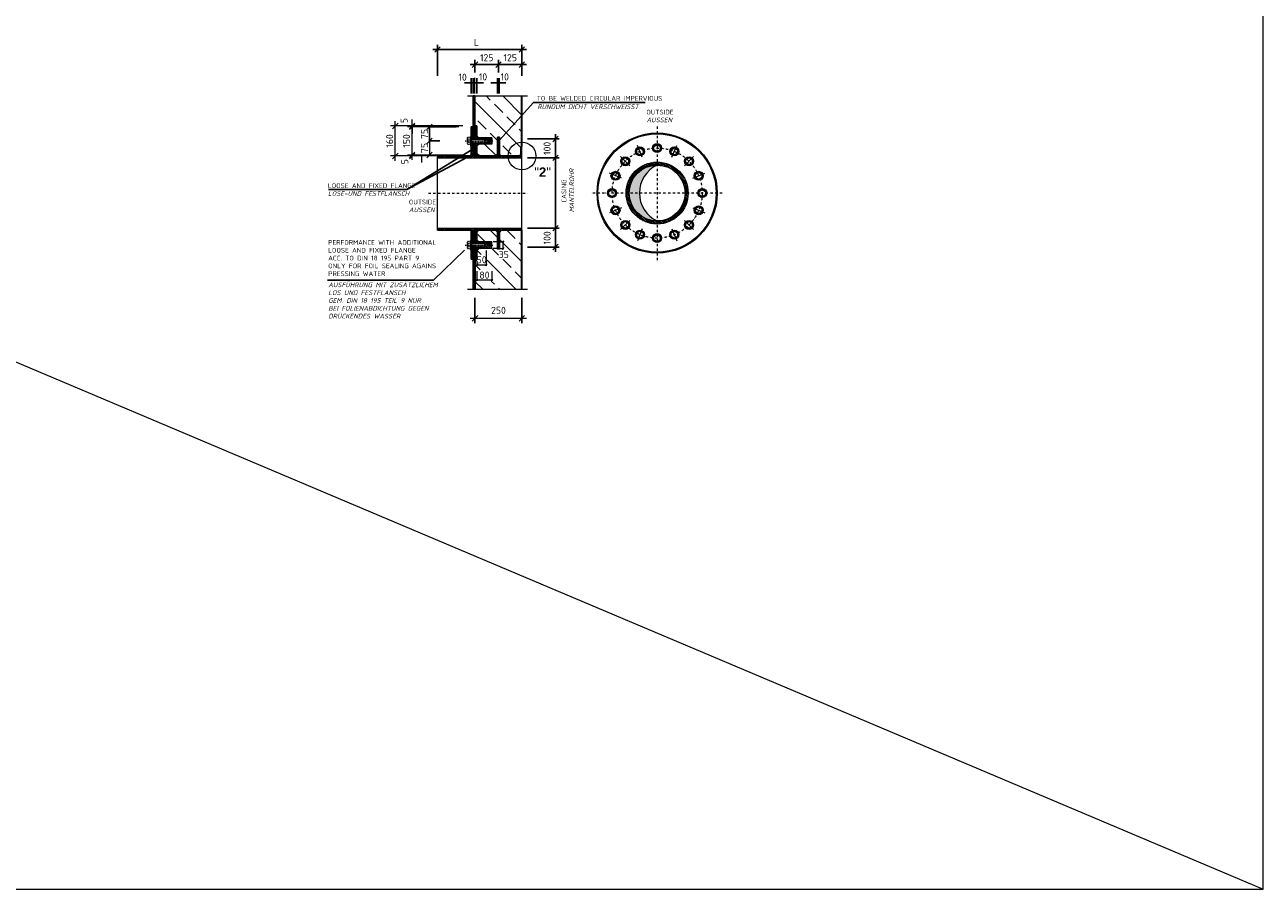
# Model space of a CAD drawing. Header units: millimetres. Extents: x -76904 to 25883, y -13890 to 20369.
# Tile 28 of 29: x 12693 to 25883, y 2597 to 11812. Entities that reach past the tile are written whole.
import ezdxf

# ---------------------------------------------------------------- set-up
doc = ezdxf.new("R2010")
doc.units = ezdxf.units.MM
doc.header["$MEASUREMENT"] = 0
doc.linetypes.add('RIB_LT_42_S2_C1', pattern=[0.2875, 0.125, -0.075, 0.0125, -0.075])
doc.linetypes.add('STRICHPUNKT2', pattern=[0.5, 0.25, -0.125, 0, -0.125])
for name, color, linetype, lineweight in [('P------T2', 7, 'Continuous', 18), ('P------T7', 7, 'Continuous', 18), ('PDSMD', 7, 'Continuous', 18)]:
    doc.layers.add(name, color=color, linetype=linetype, lineweight=lineweight)
doc.styles.get("Standard").update_dxf_attribs({"font": 'isocpeur.ttf'})
pattern_1 = [(135, (10231.5, 8506.536), (-8.838849, -8.838849), [])]

msp = doc.modelspace()

# ---------------------------------------------------------------- hatches: boundary and pattern name
at = {"layer": 'PDSMD'}
h = msp.add_hatch(color=7, dxfattribs=at)
h.paths.add_polyline_path([(17447.499, 11197.223), (17447.499, 11192.104), (17452.618, 11192.104, 0.414213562)])
h.paths.add_polyline_path([(17447.499, 11192.104), (17447.499, 11197.223, 0.414213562), (17442.381, 11192.104)])
h.paths.add_polyline_path([(17447.499, 11192.104), (17442.381, 11192.104, 0.414213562), (17447.499, 11186.986)])
h.paths.add_polyline_path([(17447.499, 11192.104), (17447.499, 11186.986, 0.414213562), (17452.618, 11192.104)])
h.paths.add_polyline_path([(17467.499, 11192.104), (17462.381, 11192.104, 0.414213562), (17467.499, 11186.986)])
h.paths.add_polyline_path([(17467.499, 11197.223, 0.414213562), (17462.381, 11192.104), (17467.499, 11192.104)])
h.paths.add_polyline_path([(17467.499, 11192.104), (17472.618, 11192.104, 0.414213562), (17467.499, 11197.223)])
h.paths.add_polyline_path([(17467.499, 11186.986, 0.414213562), (17472.618, 11192.104), (17467.499, 11192.104)])
h.paths.add_polyline_path([(17487.499, 11192.104), (17482.381, 11192.104, 0.414213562), (17487.499, 11186.986)])
h.paths.add_polyline_path([(17487.499, 11197.223, 0.414213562), (17482.381, 11192.104), (17487.499, 11192.104)])
h.paths.add_polyline_path([(17492.618, 11192.104, 0.414213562), (17487.499, 11197.223), (17487.499, 11192.104)])
h.paths.add_polyline_path([(17487.499, 11186.986, 0.414213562), (17492.618, 11192.104), (17487.499, 11192.104)])
h.paths.add_polyline_path([(17502.381, 11192.104, 0.414213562), (17507.499, 11186.986), (17507.499, 11192.104)])
h.paths.add_polyline_path([(17507.499, 11192.104), (17507.499, 11197.223, 0.414213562), (17502.381, 11192.104)])
h.paths.add_polyline_path([(17512.618, 11192.104, 0.414213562), (17507.499, 11197.223), (17507.499, 11192.104)])
h.paths.add_polyline_path([(17512.618, 11192.104), (17507.499, 11192.104), (17507.499, 11186.986, 0.414213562)])
h.paths.add_polyline_path([(17721.643, 11192.104), (17726.761, 11192.104), (17726.761, 11197.223, 0.414213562)])
h.paths.add_polyline_path([(17731.88, 11192.104, 0.414213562), (17726.761, 11197.223), (17726.761, 11192.104)])
h.paths.add_polyline_path([(17731.88, 11192.104), (17726.761, 11192.104), (17726.761, 11186.986, 0.414213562)])
h.paths.add_polyline_path([(17726.761, 11186.986), (17726.761, 11192.104), (17721.643, 11192.104, 0.414213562)])
h.paths.add_polyline_path([(17746.761, 11192.104), (17741.643, 11192.104, 0.414213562), (17746.761, 11186.986)])
h.paths.add_polyline_path([(17741.643, 11192.104), (17746.761, 11192.104), (17746.761, 11197.223, 0.414213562)])
h.paths.add_polyline_path([(17746.761, 11192.104), (17751.88, 11192.104, 0.414213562), (17746.761, 11197.223)])
h.paths.add_polyline_path([(17751.88, 11192.104), (17746.761, 11192.104), (17746.761, 11186.986, 0.414213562)])
h = msp.add_hatch(color=7, dxfattribs=at)
h.paths.add_polyline_path([(17487.499, 11052.836), (17467.499, 11052.836), (17467.499, 10972.835), (17487.499, 10972.835)])
h.paths.add_polyline_path([(17487.499, 10892.835), (17467.499, 10892.835), (17467.499, 10812.835), (17487.499, 10812.835)])
h.paths.add_polyline_path([(17487.499, 10732.835), (17467.499, 10732.835), (17467.499, 10652.835), (17487.499, 10652.835)])
h.paths.add_polyline_path([(17487.499, 10552.835), (17467.499, 10552.835), (17467.499, 10492.835), (17487.499, 10492.835)])
h = msp.add_hatch(dxfattribs=at)
h.set_pattern_fill('ANSI33', scale=1000.00161, angle=90, style=0)
h.set_pattern_definition([(135, (-10855.15, 1153.02), (-176.777, -176.777), []), (135, (-10855.15, 1329.8), (-176.777, -176.777), [125.0002, -62.5001])])
h.paths.add_polyline_path([(17987.5, 11052.836), (17487.499, 11052.836), (17487.499, 10732.835), (17507.499, 10732.835), (17507.499, 10607.835), (17667.5, 10607.835), (17667.5, 10537.835), (17507.499, 10537.835), (17507.499, 10433.06), (17527.725, 10412.834), (17707.5, 10412.834), (17727.5, 10432.835), (17727.5, 10612.835), (17747.5, 10612.835), (17747.5, 10432.835), (17767.5, 10412.834), (17840.041, 10412.834, -0.414123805), (17987.5, 10560.339)])
h.paths.add_polyline_path([(17977.5, 10512.835), (17987.5, 10512.835), (17987.5, 10560.339, 0.414123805), (17840.041, 10412.834), (17957.5, 10412.834), (17977.5, 10432.835)], flags=17)
at = {"layer": 'PDSMD', "lineweight": 13}
h = msp.add_hatch(dxfattribs=at)
h.set_pattern_fill('ANSI31', scale=100.000161, angle=90, style=0)
h.set_pattern_definition(pattern_1)
h.paths.add_polyline_path([(17467.499, 10722.835), (17447.499, 10722.835), (17447.499, 10592.835), (17467.499, 10592.835)])
h.paths.add_polyline_path([(17507.499, 10732.835), (17487.499, 10732.835), (17487.499, 10592.835), (17507.499, 10592.835)])
h.paths.add_polyline_path([(17467.499, 10552.835), (17447.499, 10552.835), (17447.499, 10524.798), (17447.499, 10422.834), (17467.499, 10422.834)])
h.paths.add_polyline_path([(17507.499, 10552.835), (17487.499, 10552.835), (17487.499, 10412.834), (17507.499, 10412.834)])
h.paths.add_polyline_path([(17667.5, 10572.835), (17627.5, 10572.835), (17612.49, 10557.825), (17595.49, 10557.825), (17590.5, 10552.835), (17507.499, 10552.835), (17507.499, 10537.835), (17667.5, 10537.835)])
h.paths.add_polyline_path([(17667.5, 10607.835), (17507.499, 10607.835), (17507.499, 10592.835), (17590.5, 10592.835), (17595.49, 10587.844), (17612.49, 10587.844), (17627.5, 10572.835), (17667.5, 10572.835)])
at = {"layer": 'PDSMD'}
for points in [[(17527.499, 10607.835), (17507.499, 10607.835), (17507.499, 10627.835)], [(17527.499, 10537.835), (17507.499, 10537.835), (17507.499, 10517.835)], [(17977.5, 10432.835), (17957.5, 10412.834), (17977.5, 10412.834)], [(17527.499, 9497.611), (17507.499, 9497.611), (17507.499, 9517.611)], [(17527.499, 9427.611), (17507.499, 9427.611), (17507.499, 9407.611)]]:
    msp.add_hatch(color=7, dxfattribs=at).paths.add_polyline_path(points)
at = {"layer": 'PDSMD', "lineweight": 13}
h = msp.add_hatch(dxfattribs=at)
h.set_pattern_fill('ANSI31', scale=100.000161, angle=180, style=0)
h.set_pattern_definition([(315, (-3102540.288, 1754465.597), (-8.83884899, -8.83884899), [])])
h.paths.add_polyline_path([(17747.5, 10412.834), (17727.5, 10412.834), (17727.5, 10612.835), (17747.5, 10612.835)])
at = {"layer": 'PDSMD', "ltscale": 0.05}
h = msp.add_hatch(color=7, dxfattribs=at)
h.paths.add_polyline_path([(17527.499, 10412.834), (17507.499, 10412.834), (17507.499, 10432.835)])
h.paths.add_polyline_path([(17487.499, 10412.834), (17467.499, 10412.834), (17487.499, 10432.835)])
h = msp.add_hatch(color=7, dxfattribs=at)
h.paths.add_polyline_path([(17767.5, 10412.834), (17747.5, 10412.834), (17747.5, 10432.835)])
h.paths.add_polyline_path([(17727.5, 10412.834), (17707.5, 10412.834), (17727.5, 10432.835)])
at = {"layer": 'PDSMD', "lineweight": 13}
h = msp.add_hatch(dxfattribs=at)
h.set_pattern_fill('ANSI31', scale=100.000161, angle=90, style=0)
h.set_pattern_definition(pattern_1)
h.paths.add_polyline_path([(17987.5, 10512.835), (17977.5, 10512.835), (17977.5, 10412.834), (17987.5, 10412.834)])
h = msp.add_hatch(dxfattribs=at)
h.set_pattern_fill('ANSI31', scale=4, angle=180, style=0)
h.set_pattern_definition([(225, (11008.125, 9428.948), (8.980256, -8.980256), [])])
h.paths.add_polyline_path([(17987.5, 10392.834), (17987.5, 10412.834), (17087.5, 10412.834), (17087.5, 10392.834)])
at = {"layer": 'PDSMD'}
h = msp.add_hatch(dxfattribs=at)
h.set_pattern_fill('ANSI31', scale=100.000161, angle=90, style=0)
h.set_pattern_definition([(135, (-6257.486, 3440.13), (-8.838849, -8.838849), [])])
h.paths.add_polyline_path([(19427.558, 10315.448), (19427.558, 10347.723, 0.414213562), (19097.557, 10017.723), (19129.833, 10017.723, -0.414213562)])
h.paths.add_polyline_path([(19725.283, 10017.723), (19757.559, 10017.723, 0.414213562), (19427.558, 10347.723), (19427.558, 10315.448, -0.414213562)])
h.paths.add_polyline_path([(19427.558, 9719.997), (19427.558, 9687.722, 0.414213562), (19757.559, 10017.723), (19725.283, 10017.723, -0.414213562)])
h.paths.add_polyline_path([(19129.833, 10017.723), (19097.557, 10017.723, 0.414213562), (19427.558, 9687.722), (19427.558, 9719.997, -0.414213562)])
h = msp.add_hatch(color=7, dxfattribs=at)
h.paths.add_polyline_path([(19427.558, 10315.448, 0.414213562), (19129.833, 10017.723), (19238.198, 10017.723, -0.291068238)])
h.paths.add_polyline_path([(19238.198, 10017.723), (19129.833, 10017.723, 0.414213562), (19427.558, 9719.997, -0.291068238)])
at = {"layer": 'PDSMD', "lineweight": 13}
h = msp.add_hatch(dxfattribs=at)
h.set_pattern_fill('ANSI31', scale=4, angle=180, style=0)
h.set_pattern_definition([(225, (11008.125, 8658.725), (8.980256, -8.980256), [])])
h.paths.add_polyline_path([(17987.5, 9622.611), (17987.5, 9642.611), (17087.5, 9642.611), (17087.5, 9622.611)])
h = msp.add_hatch(dxfattribs=at)
h.set_pattern_fill('ANSI31', scale=100.000161, angle=90, style=0)
h.set_pattern_definition(pattern_1)
h.paths.add_polyline_path([(17667.5, 9497.611), (17507.499, 9497.611), (17507.499, 9482.611), (17590.5, 9482.611), (17595.49, 9477.62), (17612.49, 9477.62), (17627.5, 9462.611), (17667.5, 9462.611)])
h.paths.add_polyline_path([(17667.5, 9462.611), (17627.5, 9462.611), (17612.49, 9447.601), (17595.49, 9447.601), (17590.5, 9442.611), (17507.499, 9442.611), (17507.499, 9427.611), (17667.5, 9427.611)])
h.paths.add_polyline_path([(17507.499, 9442.611), (17487.499, 9442.611), (17487.499, 9302.61), (17507.499, 9302.61)])
h.paths.add_polyline_path([(17467.499, 9442.611), (17447.499, 9442.611), (17447.499, 9414.574), (17447.499, 9312.61), (17467.499, 9312.61)])
h.paths.add_polyline_path([(17467.499, 9612.611), (17447.499, 9612.611), (17447.499, 9482.611), (17467.499, 9482.611)])
h.paths.add_polyline_path([(17507.499, 9622.611), (17487.499, 9622.611), (17487.499, 9602.611), (17487.499, 9482.611), (17507.499, 9482.611)])
at = {"layer": 'PDSMD', "ltscale": 0.05}
h = msp.add_hatch(color=7, dxfattribs=at)
h.paths.add_polyline_path([(17527.499, 9622.611), (17507.499, 9622.611), (17507.499, 9602.611)])
h.paths.add_polyline_path([(17487.499, 9622.611), (17467.499, 9622.611), (17487.499, 9602.611)])
at = {"layer": 'PDSMD'}
h = msp.add_hatch(color=7, dxfattribs=at)
h.paths.add_polyline_path([(17487.499, 9062.61), (17467.499, 9062.61), (17467.499, 8989.863), (17487.499, 8989.863)])
h.paths.add_polyline_path([(17487.499, 9222.61), (17467.499, 9222.61), (17467.499, 9142.61), (17487.499, 9142.61)])
h.paths.add_polyline_path([(17487.499, 9382.611), (17467.499, 9382.611), (17467.499, 9302.61), (17487.499, 9302.61)])
h.paths.add_polyline_path([(17487.499, 9542.611), (17467.499, 9542.611), (17467.499, 9482.611), (17487.499, 9482.611)])
h = msp.add_hatch(dxfattribs=at)
h.set_pattern_fill('ANSI33', scale=1000.00161, angle=90, style=0)
h.set_pattern_definition([(135, (-10855.15, 1002.8), (-176.777, -176.777), []), (135, (-10855.15, 1179.58), (-176.777, -176.777), [125.0002, -62.5001])])
edge = h.paths.add_edge_path()
edge.add_line((17747.5, 9422.611), (17727.5, 9422.611))
edge.add_line((17727.5, 9422.611), (17727.5, 9602.611))
edge.add_line((17727.5, 9602.611), (17707.5, 9622.611))
edge.add_line((17707.5, 9622.611), (17617.663, 9622.611))
edge.add_arc((17457.698, 9462.611), 226.25, -82.4310976, 45.0062445, ccw=False)
edge.add_line((17487.499, 9238.332), (17487.499, 8989.863))
edge.add_line((17487.499, 8989.863), (17987.5, 8989.863))
edge.add_line((17987.5, 8989.863), (17987.5, 9622.611))
edge.add_line((17987.5, 9622.611), (17767.5, 9622.611))
edge.add_line((17767.5, 9622.611), (17747.5, 9602.611))
edge.add_line((17747.5, 9602.611), (17747.5, 9422.611))
h.paths.add_polyline_path([(17536.001, 9075.691), (17536.001, 9199.689), (17676.584, 9199.689), (17676.584, 9075.691)])
edge = h.paths.add_edge_path()
edge.add_line((17618.16, 9363.202), (17618.16, 9303.108))
edge.add_arc((17457.698, 9462.611), 226.25, 315.1716648, 405.0062445)
edge.add_line((17617.663, 9622.611), (17527.161, 9622.611))
edge.add_line((17527.161, 9622.611), (17507.499, 9602.95))
edge.add_line((17507.499, 9602.95), (17507.499, 9497.611))
edge.add_line((17507.499, 9497.611), (17667.5, 9497.611))
edge.add_line((17667.5, 9497.611), (17667.5, 9427.611))
edge.add_line((17667.5, 9427.611), (17507.499, 9427.611))
edge.add_line((17507.499, 9427.611), (17507.499, 9363.202))
edge.add_line((17507.499, 9363.202), (17618.16, 9363.202))
edge = h.paths.add_edge_path()
edge.add_line((17562.602, 9262.151), (17504.227, 9262.151))
edge.add_line((17504.227, 9262.151), (17504.227, 9302.61))
edge.add_line((17504.227, 9302.61), (17487.499, 9302.61))
edge.add_line((17487.499, 9302.61), (17487.499, 9238.332))
edge.add_arc((17457.698, 9462.611), 226.25, 277.5689024, 297.623765)
at = {"layer": 'PDSMD', "lineweight": -3}
h = msp.add_hatch(color=7, dxfattribs=at)
h.paths.add_polyline_path([(17727.5, 9622.611), (17707.5, 9622.611), (17727.5, 9602.611)])
h.paths.add_polyline_path([(17747.5, 9602.611), (17767.5, 9622.611), (17747.5, 9622.611)])
h = msp.add_hatch(color=7, dxfattribs=at)
h.paths.add_polyline_path([(17727.538, 9622.554), (17707.538, 9622.554), (17727.538, 9602.554)])
h.paths.add_polyline_path([(17747.538, 9602.554), (17767.538, 9622.554), (17747.538, 9622.554)])
at = {"layer": 'PDSMD', "lineweight": 13}
h = msp.add_hatch(dxfattribs=at)
h.set_pattern_fill('ANSI31', scale=100.000161, angle=90, style=0)
h.set_pattern_definition(pattern_1)
h.paths.add_polyline_path([(17747.5, 9422.611), (17727.5, 9422.611), (17727.5, 9622.611), (17747.5, 9622.611)])

# ---------------------------------------------------------------- linework, layer by layer
at = {"color": 1, "lineweight": 0}
msp.add_line((-16135.736, 20368.913), (25882.524, 2597.362), dxfattribs=at)
msp.add_lwpolyline([(-16135.736, 2597.362), (25882.524, 2597.362), (25882.524, 20368.913), (-16135.736, 20368.913)], close=True, dxfattribs=at)
at = {"layer": 'PDSMD', "color": 7, "lineweight": -3, "ltscale": 0.02}
for p, q in [((18037.499, 11548.13), (17037.5, 11548.13)), ((17087.5, 11267.065), (17087.5, 11598.13)), ((17987.499, 11267.065), (17987.499, 11598.13)), ((17087.5, 11301.479), (17087.5, 11436.319)), ((17787.729, 11386.319), (17437.499, 11386.319)), ((17487.499, 11301.479), (17487.499, 11436.319)), ((17487.499, 11301.479), (17487.499, 11436.319)), ((18037.499, 11386.319), (17687.729, 11386.319)), ((17737.729, 11301.479), (17737.729, 11436.319)), ((17737.729, 11301.479), (17737.729, 11436.319)), ((17987.499, 11301.479), (17987.499, 11436.319)), ((17447.499, 11078.896), (17447.499, 11242.104)), ((17467.499, 11082.255), (17467.499, 11242.104)), ((17467.499, 11078.896), (17467.499, 11242.104)), ((17507.499, 11078.896), (17507.499, 11242.104)), ((17726.761, 11078.896), (17726.761, 11242.104)), ((17746.761, 11078.896), (17746.761, 11242.104)), ((17447.499, 11192.104), (17377.499, 11192.104)), ((17467.499, 11192.104), (17397.499, 11192.104)), ((17487.499, 11192.104), (17417.499, 11192.104)), ((17467.499, 11192.104), (17447.499, 11192.104)), ((17467.499, 11192.104), (17537.499, 11192.104)), ((17487.499, 11192.104), (17467.499, 11192.104)), ((17487.499, 11192.104), (17557.499, 11192.104)), ((17507.499, 11192.104), (17487.499, 11192.104)), ((17507.499, 11192.104), (17577.499, 11192.104)), ((17726.761, 11192.104), (17656.761, 11192.104)), ((17746.761, 11192.104), (17726.761, 11192.104)), ((17746.761, 11192.104), (17816.762, 11192.104)), ((18110.276, 10982.712), (17747.5, 10581.051)), ((19299.342, 10982.712), (18110.276, 10982.712)), ((18383.004, 10594.034), (18046.452, 10594.034)), ((18344.869, 10344.034), (18344.869, 10644.034)), ((16762.423, 10056.826), (17457.638, 10482.65)), ((16762.423, 10056.826), (17499.876, 10451.49)), ((18383.004, 10394.034), (18046.452, 10394.034)), ((18344.869, 9628.922), (18344.869, 10368.923)), ((16762.423, 10056.826), (15929.089, 10056.826)), ((18383.004, 9642.611), (18046.452, 9642.611)), ((18344.869, 9392.611), (18344.869, 9692.611)), ((17375.4, 9407.313), (17046.818, 9090.961)), ((18383.004, 9442.611), (18046.452, 9442.611)), ((17046.818, 9090.961), (15918.057, 9090.961)), ((17487.499, 8900.391), (17487.499, 8632.019)), ((17987.499, 8900.391), (17987.499, 8632.019))]:
    msp.add_line(p, q, dxfattribs=at)
at = {"layer": 'PDSMD', "color": 7, "lineweight": -2}
for p, q in [((17116.667, 11577.297), (17058.333, 11518.963)), ((18016.666, 11577.297), (17958.333, 11518.963)), ((17516.666, 11415.486), (17458.333, 11357.153)), ((17766.896, 11415.486), (17708.562, 11357.153)), ((18016.666, 11415.486), (17958.333, 11357.153)), ((16668.484, 10762.002), (16610.15, 10703.668)), ((16848.583, 10762.002), (16790.249, 10703.668)), ((16848.583, 10752.002), (16790.249, 10693.668)), ((17031.948, 10752.002), (16973.614, 10693.668)), ((17031.948, 10602.001), (16973.614, 10543.668)), ((18374.036, 10623.2), (18315.702, 10564.867)), ((16668.484, 10442.001), (16610.15, 10383.668)), ((16848.583, 10452.001), (16790.249, 10393.668)), ((16848.583, 10442.001), (16790.249, 10383.668)), ((17031.948, 10452.001), (16973.614, 10393.668)), ((18374.036, 10423.2), (18315.702, 10364.867)), ((18374.036, 9671.778), (18315.702, 9613.444)), ((17795.892, 9507.575), (17775.963, 9487.646)), ((17795.892, 9437.575), (17775.963, 9417.646)), ((18374.036, 9471.778), (18315.702, 9413.444)), ((17517.464, 9262.549), (17497.535, 9242.62)), ((17617.464, 9262.549), (17597.535, 9242.62)), ((17517.464, 9100.997), (17497.535, 9081.068)), ((17677.464, 9100.997), (17657.535, 9081.068)), ((17516.666, 8711.186), (17458.333, 8652.852)), ((18016.666, 8711.186), (17958.333, 8652.852))]:
    msp.add_line(p, q, dxfattribs=at)
at = {"layer": 'PDSMD', "color": 7, "ltscale": 0.05}
for p, q in [((17487.499, 11078.896), (17487.499, 11244.145)), ((17467.499, 10972.835), (17487.499, 10972.835)), ((17977.5, 10412.834), (17977.5, 10512.835)), ((17977.5, 10512.835), (17987.5, 10512.835)), ((17987.5, 9622.611), (17987.5, 10512.835)), ((17087.5, 9622.611), (17087.5, 10412.834)), ((17087.5, 10392.834), (17987.5, 10392.834)), ((17467.499, 10412.834), (17447.499, 10412.834)), ((17087.5, 9642.611), (17987.5, 9642.611)), ((17087.5, 9622.611), (17987.5, 9622.611)), ((17467.499, 9542.611), (17487.499, 9542.611)), ((17467.499, 9462.611), (17487.499, 9462.611)), ((17467.499, 9382.611), (17487.499, 9382.611)), ((17467.499, 9302.61), (17487.499, 9302.61)), ((17467.499, 9222.61), (17487.499, 9222.61)), ((17467.499, 9062.61), (17487.499, 9062.61))]:
    msp.add_line(p, q, dxfattribs=at)
at = {"layer": 'PDSMD', "color": 7, "ltscale": 30}
for p, q in [((17407.99, 11052.836), (18046.212, 11052.836)), ((18046.212, 8989.863), (17407.99, 8989.863))]:
    msp.add_line(p, q, dxfattribs=at)
at = {"layer": 'PDSMD', "color": 7, "lineweight": -3}
for p, q in [((17467.499, 10592.835), (17467.499, 11052.836)), ((17467.499, 11052.836), (17487.499, 11052.836)), ((17467.499, 10892.835), (17487.499, 10892.835)), ((17286.101, 10722.835), (16996.114, 10722.835)), ((17002.781, 10572.835), (17002.781, 10722.835)), ((17447.499, 10722.835), (17447.499, 10422.834)), ((17467.499, 10722.835), (17447.499, 10722.835)), ((17467.499, 10812.835), (17487.499, 10812.835)), ((17467.499, 10732.835), (17487.499, 10732.835)), ((17507.499, 10732.835), (17487.499, 10732.835)), ((17507.499, 10732.835), (17507.499, 10592.835)), ((17114.441, 10572.835), (16996.114, 10572.835)), ((17467.499, 10652.835), (17487.499, 10652.835)), ((17467.499, 10612.835), (17467.499, 10592.835)), ((17467.499, 10552.835), (17467.499, 10412.834)), ((17487.499, 10612.835), (17487.499, 10592.835)), ((17527.499, 10607.835), (17507.499, 10627.835)), ((17507.499, 10552.835), (17507.499, 10412.834)), ((17727.5, 10612.835), (17727.5, 10412.834)), ((17727.5, 10612.835), (17747.5, 10612.835)), ((17747.5, 10612.835), (17747.5, 10412.834)), ((17467.499, 10422.834), (17447.499, 10422.834)), ((17467.499, 10492.835), (17487.499, 10492.835)), ((17467.499, 10412.834), (17487.499, 10432.835)), ((17487.499, 10412.834), (17487.499, 10432.835)), ((17527.499, 10537.835), (17507.499, 10517.835)), ((17527.499, 10412.834), (17507.499, 10432.835)), ((17707.5, 10412.834), (17727.5, 10432.835)), ((17767.5, 10412.834), (17747.5, 10432.835)), ((17957.5, 10412.834), (17977.5, 10432.835)), ((17087.5, 10412.834), (17987.5, 10412.834)), ((17487.499, 10412.834), (17467.499, 10412.834)), ((17507.499, 10412.834), (17527.499, 10412.834)), ((17447.499, 9312.61), (17447.499, 9612.611)), ((17467.499, 9612.611), (17447.499, 9612.611)), ((17487.499, 9622.611), (17467.499, 9622.611)), ((17467.499, 9622.611), (17467.499, 9482.611)), ((17467.511, 9622.611), (17487.511, 9602.611)), ((17487.499, 9622.611), (17487.499, 9602.611)), ((17527.499, 9622.611), (17507.499, 9602.611)), ((17507.499, 9482.611), (17507.499, 9622.611)), ((17527.499, 9497.611), (17507.499, 9517.611)), ((17507.733, 9622.505), (17527.733, 9622.505)), ((17707.5, 9622.611), (17727.5, 9602.611)), ((17727.5, 9422.611), (17727.5, 9622.611)), ((17767.5, 9622.611), (17747.5, 9602.611)), ((17747.5, 9422.611), (17747.5, 9622.611)), ((17467.499, 9442.611), (17467.499, 8989.863)), ((17507.499, 9302.61), (17507.499, 9442.611)), ((17527.499, 9427.611), (17507.499, 9407.611)), ((17727.5, 9422.611), (17747.5, 9422.611)), ((17467.499, 9312.61), (17447.499, 9312.61)), ((17507.499, 9302.61), (17487.499, 9302.61))]:
    msp.add_line(p, q, dxfattribs=at)
at = {"layer": 'PDSMD', "color": 7, "lineweight": 35, "ltscale": 0.05}
for p, q in [((17487.499, 10592.835), (17487.499, 11052.836)), ((17987.5, 10512.835), (17987.5, 11052.836)), ((17487.499, 10552.835), (17487.499, 10412.834)), ((17487.499, 10412.834), (17487.499, 10552.835)), ((17487.499, 9622.611), (17487.499, 9482.611)), ((17987.5, 8989.863), (17987.5, 9622.611)), ((17487.499, 9442.611), (17487.499, 8989.863))]:
    msp.add_line(p, q, dxfattribs=at)
at = {"layer": 'PDSMD', "color": 7, "ltscale": 0.02}
for p, q in [((17074.936, 10732.835), (16589.317, 10732.835)), ((16639.317, 10362.834), (16639.317, 10782.835)), ((17358.068, 10732.835), (16769.416, 10732.835)), ((17316.152, 10722.835), (16769.416, 10722.835)), ((17035.363, 10722.835), (16769.416, 10722.835)), ((16819.416, 10732.835), (16819.416, 10802.835)), ((16819.416, 10372.834), (16819.416, 10772.835)), ((16819.416, 10722.835), (16819.416, 10732.835)), ((16819.416, 10722.835), (16819.416, 10652.835)), ((17301.643, 10422.834), (16769.416, 10422.834)), ((17035.363, 10422.834), (16769.416, 10422.834)), ((16819.416, 10422.834), (16819.416, 10492.835)), ((16819.416, 10412.834), (16819.416, 10422.834)), ((17074.936, 10412.834), (16589.317, 10412.834)), ((17026.517, 10412.834), (16769.416, 10412.834)), ((16917.14, 10412.834), (16917.14, 10342.834)), ((18037.499, 8682.019), (17437.499, 8682.019))]:
    msp.add_line(p, q, dxfattribs=at)
at = {"layer": 'PDSMD', "color": 7, "linetype": 'STRICHPUNKT2', "ltscale": 100}
for p, q in [((19427.558, 10728.55), (19427.558, 9276.775)), ((16993.719, 10017.723), (18046.212, 10017.723)), ((20119.453, 10017.723), (18724.293, 10017.723))]:
    msp.add_line(p, q, dxfattribs=at)
at = {"layer": 'PDSMD', "color": 7}
for p, q in [((17114.441, 10572.835), (16996.114, 10572.835)), ((17002.781, 10572.835), (17002.781, 10422.834)), ((17447.499, 10620.871), (17447.499, 10524.798)), ((17447.499, 10592.835), (17467.499, 10592.835)), ((17447.499, 10552.835), (17467.499, 10552.835)), ((17467.499, 10592.835), (17590.5, 10592.835)), ((17467.499, 10552.835), (17590.5, 10552.835)), ((17667.5, 10607.835), (17507.499, 10607.835)), ((17590.5, 10592.835), (17590.5, 10552.835)), ((17595.49, 10587.844), (17590.5, 10592.835)), ((17595.49, 10557.825), (17590.5, 10552.835)), ((17595.49, 10587.844), (17612.49, 10587.844)), ((17595.49, 10557.825), (17612.49, 10557.825)), ((17612.49, 10587.844), (17627.5, 10572.835)), ((17612.49, 10557.825), (17627.5, 10572.835)), ((17667.5, 10607.835), (17667.5, 10537.835)), ((17383.825, 10422.834), (17093.838, 10422.834)), ((17447.499, 10422.951), (17447.499, 10412.834)), ((17667.5, 10537.835), (17507.499, 10537.835)), ((19210.498, 10478.999), (19243.87, 10499.014)), ((19210.498, 10443.372), (19210.498, 10478.999)), ((19243.87, 10423.357), (19210.498, 10443.372)), ((19243.87, 10499.014), (19277.242, 10478.999)), ((19277.242, 10443.372), (19243.87, 10423.357)), ((19277.242, 10478.999), (19277.242, 10443.372)), ((19394.186, 10515.537), (19427.558, 10535.552)), ((19394.186, 10479.91), (19394.186, 10515.537)), ((19427.558, 10459.895), (19394.186, 10479.91)), ((19427.558, 10535.552), (19460.93, 10515.537)), ((19460.93, 10479.91), (19427.558, 10459.895)), ((19460.93, 10515.537), (19460.93, 10479.91)), ((19577.874, 10478.999), (19611.246, 10499.014)), ((19577.874, 10443.372), (19577.874, 10478.999)), ((19611.246, 10423.357), (19577.874, 10443.372)), ((19611.246, 10499.014), (19644.618, 10478.999)), ((19644.618, 10443.372), (19611.246, 10423.357)), ((19644.618, 10478.999), (19644.618, 10443.372)), ((19054.774, 10374.948), (19088.146, 10394.963)), ((19054.774, 10339.321), (19054.774, 10374.948)), ((19088.146, 10319.306), (19054.774, 10339.321)), ((19088.146, 10394.963), (19121.518, 10374.948)), ((19121.518, 10339.321), (19088.146, 10319.306)), ((19121.518, 10374.948), (19121.518, 10339.321)), ((19733.598, 10374.948), (19766.97, 10394.963)), ((19733.598, 10339.321), (19733.598, 10374.948)), ((19766.97, 10319.306), (19733.598, 10339.321)), ((19766.97, 10394.963), (19800.342, 10374.948)), ((19800.342, 10339.321), (19766.97, 10319.306)), ((19800.342, 10374.948), (19800.342, 10339.321)), ((18950.723, 10219.225), (18984.095, 10239.24)), ((18950.723, 10183.598), (18950.723, 10219.225)), ((18984.095, 10163.582), (18950.723, 10183.598)), ((18984.095, 10239.24), (19017.467, 10219.225)), ((19017.467, 10183.598), (18984.095, 10163.582)), ((19017.467, 10219.225), (19017.467, 10183.598)), ((19837.649, 10219.225), (19871.021, 10239.24)), ((19837.649, 10183.598), (19837.649, 10219.225)), ((19871.021, 10163.582), (19837.649, 10183.598)), ((19871.021, 10239.24), (19904.393, 10219.225)), ((19904.393, 10183.598), (19871.021, 10163.582)), ((19904.393, 10219.225), (19904.393, 10183.598)), ((18914.185, 10035.536), (18947.557, 10055.552)), ((18914.185, 9999.909), (18914.185, 10035.536)), ((18947.557, 10055.552), (18980.929, 10035.536)), ((18980.929, 10035.536), (18980.929, 9999.909)), ((19874.187, 10035.424), (19907.559, 10055.439)), ((19874.187, 9999.797), (19874.187, 10035.424)), ((19907.559, 10055.439), (19940.931, 10035.424)), ((19940.931, 10035.424), (19940.931, 9999.797)), ((18947.557, 9979.894), (18914.185, 9999.909)), ((18980.929, 9999.909), (18947.557, 9979.894)), ((19907.559, 9979.781), (19874.187, 9999.797)), ((19940.931, 9999.797), (19907.559, 9979.781)), ((18950.723, 9851.848), (18984.095, 9871.863)), ((18950.723, 9816.221), (18950.723, 9851.848)), ((18984.095, 9796.206), (18950.723, 9816.221)), ((18984.095, 9871.863), (19017.467, 9851.848)), ((19017.467, 9816.221), (18984.095, 9796.206)), ((19017.467, 9851.848), (19017.467, 9816.221)), ((19837.649, 9851.848), (19871.021, 9871.863)), ((19837.649, 9816.221), (19837.649, 9851.848)), ((19871.021, 9796.206), (19837.649, 9816.221)), ((19871.021, 9871.863), (19904.393, 9851.848)), ((19904.393, 9816.221), (19871.021, 9796.206)), ((19904.393, 9851.848), (19904.393, 9816.221)), ((19054.774, 9696.124), (19088.146, 9716.14)), ((19054.774, 9660.497), (19054.774, 9696.124)), ((19088.146, 9640.482), (19054.774, 9660.497)), ((19088.146, 9716.14), (19121.518, 9696.124)), ((19121.518, 9660.497), (19088.146, 9640.482)), ((19121.518, 9696.124), (19121.518, 9660.497)), ((19733.598, 9696.124), (19766.97, 9716.14)), ((19733.598, 9660.497), (19733.598, 9696.124)), ((19766.97, 9640.482), (19733.598, 9660.497)), ((19766.97, 9716.14), (19800.342, 9696.124)), ((19800.342, 9660.497), (19766.97, 9640.482)), ((19800.342, 9696.124), (19800.342, 9660.497)), ((17447.499, 9622.611), (17447.499, 9612.611)), ((17447.499, 9510.647), (17447.499, 9414.574)), ((17667.5, 9497.611), (17507.499, 9497.611)), ((17667.5, 9427.611), (17667.5, 9497.611)), ((17718.369, 9497.611), (17679.912, 9497.611)), ((17720.927, 9497.611), (17795.899, 9497.611)), ((17785.927, 9497.611), (17785.927, 9427.611)), ((19210.498, 9592.073), (19243.87, 9612.089)), ((19210.498, 9556.446), (19210.498, 9592.073)), ((19243.87, 9536.431), (19210.498, 9556.446)), ((19243.87, 9612.089), (19277.242, 9592.073)), ((19277.242, 9556.446), (19243.87, 9536.431)), ((19277.242, 9592.073), (19277.242, 9556.446)), ((19394.186, 9555.536), (19427.558, 9575.551)), ((19394.186, 9519.908), (19394.186, 9555.536)), ((19427.558, 9499.893), (19394.186, 9519.908)), ((19427.558, 9575.551), (19460.93, 9555.536)), ((19460.93, 9519.908), (19427.558, 9499.893)), ((19460.93, 9555.536), (19460.93, 9519.908)), ((19577.874, 9592.073), (19611.246, 9612.089)), ((19577.874, 9556.446), (19577.874, 9592.073)), ((19611.246, 9536.431), (19577.874, 9556.446)), ((19611.246, 9612.089), (19644.618, 9592.073)), ((19644.618, 9556.446), (19611.246, 9536.431)), ((19644.618, 9592.073), (19644.618, 9556.446)), ((17447.499, 9482.611), (17467.499, 9482.611)), ((17447.499, 9442.611), (17467.499, 9442.611)), ((17467.499, 9482.611), (17590.5, 9482.611)), ((17467.499, 9442.611), (17590.5, 9442.611)), ((17667.5, 9427.611), (17507.499, 9427.611)), ((17590.5, 9442.611), (17590.5, 9482.611)), ((17595.49, 9477.62), (17590.5, 9482.611)), ((17595.49, 9447.601), (17590.5, 9442.611)), ((17595.49, 9477.62), (17612.49, 9477.62)), ((17595.49, 9447.601), (17612.49, 9447.601)), ((17607.5, 9404.815), (17607.5, 9242.62)), ((17612.49, 9477.62), (17627.5, 9462.611)), ((17612.49, 9447.601), (17627.5, 9462.611)), ((17718.369, 9427.611), (17679.912, 9427.611)), ((17720.927, 9427.611), (17795.899, 9427.611)), ((17507.499, 9293.335), (17507.499, 9242.62)), ((17507.499, 9252.585), (17607.5, 9252.585)), ((17467.499, 9222.61), (17487.499, 9222.61)), ((17507.499, 9184.215), (17507.499, 9081.068)), ((17667.5, 9184.215), (17667.5, 9081.068)), ((17507.499, 9091.032), (17667.5, 9091.032))]:
    msp.add_line(p, q, dxfattribs=at)
at = {"layer": 'PDSMD', "color": 7, "linetype": 'STRICHPUNKT2', "ltscale": 30}
for p, q in [((17383.825, 10572.835), (17678.236, 10572.835)), ((17383.825, 9462.611), (17678.236, 9462.611))]:
    msp.add_line(p, q, dxfattribs=at)
at = {"layer": 'PDSMD', "color": 7, "linetype": 'RIB_LT_42_S2_C1'}
for p, q in [((17407.468, 10604.039), (17410.946, 10610.664)), ((17407.469, 10541.634), (17407.469, 10604.039)), ((17435.49, 10610.664), (17410.946, 10610.664)), ((17435.49, 10590.648), (17411.47, 10590.648)), ((17435.49, 10555.021), (17411.47, 10555.021)), ((17435.49, 10620.871), (17435.49, 10524.798)), ((17447.499, 10620.871), (17435.49, 10620.871)), ((17595.49, 10587.844), (17447.499, 10587.844)), ((17595.49, 10557.825), (17447.499, 10557.825)), ((17590.5, 10592.835), (17590.5, 10552.835)), ((17595.49, 10557.825), (17595.49, 10587.844)), ((17407.468, 10541.635), (17410.948, 10535.006)), ((17435.49, 10535.006), (17410.948, 10535.006)), ((17435.49, 10524.798), (17447.499, 10524.798)), ((17407.468, 9493.815), (17410.946, 9500.44)), ((17435.49, 9500.44), (17410.946, 9500.44)), ((17435.49, 9510.647), (17435.49, 9414.574)), ((17447.499, 9510.647), (17435.49, 9510.647)), ((17407.468, 9431.411), (17410.948, 9424.782)), ((17407.469, 9431.41), (17407.469, 9493.815)), ((17435.49, 9424.782), (17410.948, 9424.782)), ((17435.49, 9480.424), (17411.47, 9480.424)), ((17435.49, 9444.797), (17411.47, 9444.797)), ((17435.49, 9414.574), (17447.499, 9414.574)), ((17595.49, 9477.62), (17447.499, 9477.62)), ((17595.49, 9447.601), (17447.499, 9447.601)), ((17595.49, 9447.601), (17595.49, 9477.62)), ((17595.679, 9490.407), (17595.678, 9490.409))]:
    msp.add_line(p, q, dxfattribs=at)
at = {"layer": 'PDSMD', "color": 7, "ltscale": 10}
for p, q in [((19269.81, 10398.561), (19217.147, 10525.7)), ((19585.306, 10398.561), (19637.969, 10525.7)), ((19136.077, 10309.204), (19038.769, 10406.512)), ((19719.039, 10309.204), (19816.347, 10406.512)), ((19046.72, 10175.471), (18919.581, 10228.134)), ((19808.396, 10175.471), (19935.535, 10228.134)), ((19046.72, 9859.974), (18919.581, 9807.312)), ((19808.396, 9859.974), (19935.535, 9807.312)), ((19136.077, 9726.242), (19038.769, 9628.934)), ((19269.81, 9636.884), (19217.147, 9509.746)), ((19585.306, 9636.884), (19637.969, 9509.746)), ((19719.039, 9726.242), (19816.347, 9628.934))]:
    msp.add_line(p, q, dxfattribs=at)
at = {"layer": 'PDSMD', "color": 7}
for centre, radius in [((17447.499, 11192.104), 5.118), ((17467.499, 11192.104), 5.118), ((17487.499, 11192.104), 5.118), ((17507.499, 11192.104), 5.118), ((17726.761, 11192.104), 5.118), ((17746.761, 11192.104), 5.118), ((19427.558, 10017.723), 640.001), ((19427.558, 10017.723), 630.001), ((19243.87, 10461.186), 48.037), ((19243.87, 10461.186), 37.829), ((19427.558, 10497.723), 48.037), ((19427.558, 10497.723), 37.829), ((19611.246, 10461.186), 48.037), ((19611.246, 10461.186), 37.829), ((19088.146, 10357.135), 48.037), ((19088.146, 10357.135), 37.829), ((19427.558, 10017.723), 330.001), ((19427.558, 10017.723), 297.725), ((19766.97, 10357.135), 48.037), ((19766.97, 10357.135), 37.829), ((18984.095, 10201.411), 48.037), ((18984.095, 10201.411), 37.829), ((19871.021, 10201.411), 48.037), ((19871.021, 10201.411), 37.829), ((18947.557, 10017.723), 48.037), ((18947.557, 10017.723), 37.829), ((19907.559, 10017.61), 48.037), ((19907.559, 10017.61), 37.829), ((18984.095, 9834.034), 48.037), ((18984.095, 9834.034), 37.829), ((19871.021, 9834.034), 48.037), ((19871.021, 9834.034), 37.829), ((19088.146, 9678.311), 48.037), ((19088.146, 9678.311), 37.829), ((19766.97, 9678.311), 48.037), ((19766.97, 9678.311), 37.829), ((19243.87, 9574.26), 48.037), ((19243.87, 9574.26), 37.829), ((19427.558, 9537.722), 48.037), ((19427.558, 9537.722), 37.829), ((19611.246, 9574.26), 48.037), ((19611.246, 9574.26), 37.829)]:
    msp.add_circle(centre, radius, dxfattribs=at)
at = {"layer": 'PDSMD', "color": 7, "ltscale": 0.05}
msp.add_circle((17987.545, 10412.834), 147.504, dxfattribs=at)
at = {"layer": 'PDSMD', "color": 7, "linetype": 'STRICHPUNKT2', "ltscale": 100}
msp.add_circle((19427.558, 10017.723), 480.001, dxfattribs=at)
at = {"layer": 'PDSMD', "color": 7, "linetype": 'RIB_LT_42_S2_C1'}
for centre, radius, start, end in [((17447.319, 10572.835), 40.03, 153.5750756, 206.4249318), ((17422.392, 10600.66), 14.811, 137.5030365, 222.5025401), ((17422.392, 10545.014), 14.811, 137.4974299, 222.4969335), ((17422.392, 9490.436), 14.811, 137.5030365, 222.5025401), ((17447.319, 9462.611), 40.03, 153.5750756, 206.4249318), ((17422.392, 9434.79), 14.811, 137.4974299, 222.4969335)]:
    msp.add_arc(centre, radius, start, end, dxfattribs=at)
at = {"layer": 'PDSMD', "color": 7}
msp.add_arc((19566.932, 10017.723), 328.733, 115.0855987, 244.9144013, dxfattribs=at)

# ---------------------------------------------------------------- texts
at = {"layer": 'P------T2', "color": 7, "char_height": 50, "attachment_point": 1}
for s, insert, width in [('TO BE WELDED CIRCULAR IMPERVIOUS', (18146.15, 11052.254), 1181.64262), ('{\\fISOCPEUR|b0|i1|c0|p34;RUNDUM DICHT VERSCHWEISST}', (18150.902, 10962.867), 958.27317), ('OUTSIDE {\\fISOCPEUR|b0|i1|c0|p34;AUSSEN}', (19313.132, 10905.421), 270.20077), ('LOOSE AND FIXED FLANGE\\P{\\fISOCPEUR|b0|i1|c0|p34;LOSE-UND FESTFLANSCH}', (15921.633, 10121.359), 885.25554)]:
    msp.add_mtext(s, dxfattribs=dict(at, insert=insert, width=width))
at = {"layer": 'P------T7', "color": 7, "linetype": 'Continuous', "lineweight": 25, "insert": (18119.491, 10191.402), "char_height": 100, "attachment_point": 7}
msp.add_mtext('{\\fArial|b0|i0|c0|p34;\\C256;"\\fArial|b1|i0|c0|p34;2\\fArial|b0|i0|c0|p34;"}', dxfattribs=at)
at = {"layer": 'PDSMD', "color": 7, "lineweight": -3, "ltscale": 0.02}
for p in [(17263.676, 11215.079), (17480.517, 11218.408), (17712.516, 11218.408)]:
    msp.add_text(' 10', height=75, dxfattribs=at).set_placement(p)
at = {"layer": 'PDSMD', "color": 7, "lineweight": -3, "ltscale": 0.02, "char_height": 75, "attachment_point": 5}
for s, insert in [('L', (17502.507, 11622.371)), ('125', (17612.844, 11460.56)), ('125', (17862.844, 11460.56)), ('\\A1;35', (17794.678, 9363.08)), ('\\A1;50', (17558.717, 9306.998)), ('\\A1;80', (17588.366, 9143.112)), ('250', (17737.499, 8767.759))]:
    msp.add_mtext(s, dxfattribs=dict(at, insert=insert))
at = {"layer": 'PDSMD', "color": 7, "lineweight": -3, "ltscale": 0.02, "char_height": 75, "attachment_point": 5, "rotation": 90}
for s, insert in [('5', (16732.382, 10790.441)), ('\\A1;75', (16949.363, 10647.835)), ('160', (16578.944, 10572.835)), ('150', (16759.042, 10572.835)), ('100', (18255.368, 10494.034)), ('\\A1;75', (16949.363, 10497.835)), ('5', (16739.841, 10352.247)), ('100', (18255.368, 9540.291))]:
    msp.add_mtext(s, dxfattribs=dict(at, insert=insert))
at = {"layer": 'PDSMD', "color": 7, "lineweight": 13, "char_height": 50.00008, "attachment_point": 1}
for s, insert, width in [('OUTSIDE\\P{\\fISOCPEUR|b0|i1|c0|p34;AUSSEN}', (16783.864, 9947.126), 294.5747), ('PERFORMANCE WITH ADDITIONAL\\PLOOSE AND FIXED FLANGE \\PACC. TO DIN 18 195 PART 9\\PONLY FOR FOIL SEALING AGAINS \\PPRESSING WATER', (15924.336, 9516.528), 1191.34288), ('{\\fISOCPEUR|b0|i1|c0|p34;AUSFÜHRUNG MIT ZUSÄTZLICHEM\\PLOS UND FESTFLANSCH\\PGEM. DIN 18 195 TEIL 9 NUR\\PBEI FOLIENABDICHTUNG GEGEN\\PDRÜCKENDES WASSER}', (15924.336, 9064.18), 1191.34288)]:
    msp.add_mtext(s, dxfattribs=dict(at, insert=insert, width=width))
at = {"layer": 'PDSMD', "color": 7, "lineweight": 0, "insert": (18410.326, 9936.857), "char_height": 50, "width": 163.80716, "attachment_point": 1, "rotation": 90}
msp.add_mtext('\\pi-20.596;CASING \\P\\pi-124.46;{\\fISOCPEUR|b0|i1|c0|p34;MANTELROHR}', dxfattribs=at)

doc.saveas('drawing.dxf')
